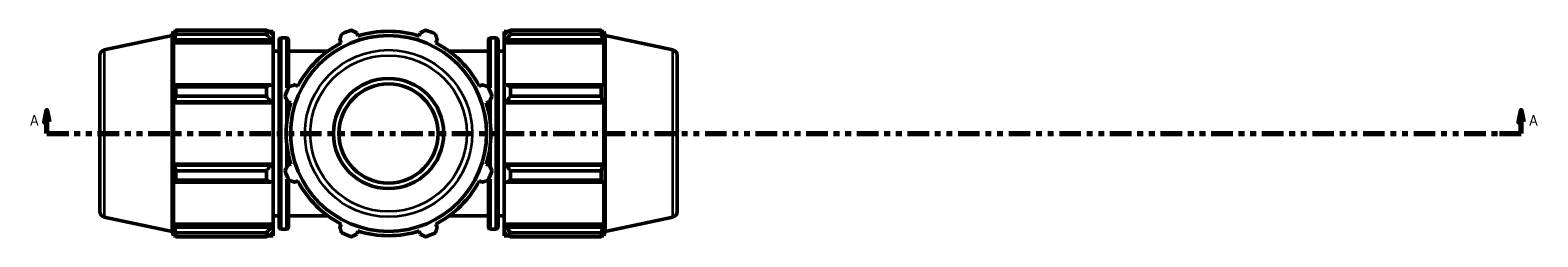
# Model space of a CAD drawing. Header units: inches. Extents: x 0.1 to 64.9, y -23.5 to 46.2.
# Tile 7 of 8: x 19 to 44.9, y 31.2 to 34.7. Entities that reach past the tile are written whole.
import ezdxf

# ---------------------------------------------------------------- set-up
doc = ezdxf.new("R2010")
doc.units = ezdxf.units.IN
doc.header["$MEASUREMENT"] = 0
doc.linetypes.add('DOUBLE_DASH_CHAIN', pattern=[1.2403, 0.6614, -0.0827, 0.1654, -0.0827, 0.1654, -0.0827])
for name, color, linetype, lineweight in [('Section Line (ANSI)', 7, 'DOUBLE_DASH_CHAIN', 70), ('Visible (ANSI)', 7, 'Continuous', 50), ('Visible Narrow (ANSI)', 7, 'Continuous', 35)]:
    doc.layers.add(name, color=color, linetype=linetype, lineweight=lineweight)
doc.styles.add('Label Text (ANSI)', font='tahoma.ttf')

# ---------------------------------------------------------------- blocks, each defined once
blk = doc.blocks.new('2dTransSection0')
at = {"layer": 'Section Line (ANSI)', "linetype": 'Continuous'}
for p, q in [((19.279, 33.322), (19.239, 33.125)), ((19.279, 33.125), (19.279, 33.322)), ((19.318, 33.125), (19.279, 33.322)), ((44.607, 33.322), (44.568, 33.125)), ((44.607, 33.125), (44.607, 33.322)), ((44.646, 33.125), (44.607, 33.322)), ((19.239, 33.125), (19.318, 33.125)), ((19.279, 32.929), (19.279, 33.125)), ((19.279, 32.929), (19.653, 32.929)), ((44.233, 32.929), (44.607, 32.929)), ((44.568, 33.125), (44.646, 33.125)), ((44.607, 32.929), (44.607, 33.125))]:
    blk.add_line(p, q, dxfattribs=at)
at = {"layer": 'Section Line (ANSI)', "linetype": 'DOUBLE_DASH_CHAIN', "ltscale": 0.558869}
blk.add_line((19.279, 32.929), (44.607, 32.929), dxfattribs=at)
at = {"layer": 'Section Line (ANSI)', "linetype": 'Continuous', "flags": 128}
for points in [[(19.318, 33.125), (19.279, 33.322), (19.239, 33.125), (19.318, 33.125)], [(44.646, 33.125), (44.607, 33.322), (44.568, 33.125), (44.646, 33.125)]]:
    blk.add_lwpolyline(points, dxfattribs=at)
at = {"layer": 'Section Line (ANSI)'}
for points in [[(19.318, 33.125), (19.279, 33.322), (19.239, 33.125), (19.318, 33.125)], [(44.646, 33.125), (44.607, 33.322), (44.568, 33.125), (44.646, 33.125)]]:
    blk.add_solid(points, dxfattribs=at)
at = {"layer": 'Section Line (ANSI)', "char_height": 0.18, "attachment_point": 7, "style": 'Label Text (ANSI)'}
for insert in [(18.989, 33.066), (44.744, 33.066)]:
    blk.add_mtext('A', dxfattribs=dict(at, insert=insert))

msp = doc.modelspace()

# ---------------------------------------------------------------- linework, layer by layer
at = {"layer": 'Visible (ANSI)'}
for p, q in [((20.262, 34.365), (21.427, 34.612)), ((21.427, 34.612), (21.451, 34.686)), ((21.427, 34.612), (21.427, 31.245)), ((21.451, 34.686), (21.451, 34.605)), ((21.483, 34.686), (21.451, 34.686)), ((21.469, 34.659), (21.451, 34.605)), ((21.451, 34.488), (21.469, 34.538)), ((21.451, 34.488), (21.451, 33.74)), ((23.163, 34.488), (21.451, 34.488)), ((21.469, 34.538), (23.125, 34.538)), ((21.494, 34.707), (23.049, 34.707)), ((21.494, 34.707), (21.494, 34.639)), ((23.049, 34.639), (21.494, 34.639)), ((23.049, 34.639), (23.049, 34.707)), ((23.163, 34.686), (23.082, 34.686)), ((23.163, 34.623), (23.125, 34.659)), ((23.125, 34.538), (23.163, 34.504)), ((23.163, 34.623), (23.163, 34.686)), ((23.163, 34.623), (23.163, 34.504)), ((23.163, 34.504), (23.163, 34.488)), ((23.163, 33.749), (23.163, 34.488)), ((23.266, 31.322), (23.266, 34.535)), ((23.393, 34.573), (23.303, 34.573)), ((23.431, 34.535), (23.431, 33.721)), ((24.309, 34.538), (24.335, 34.488)), ((24.618, 34.605), (24.601, 34.659)), ((25.692, 34.659), (25.675, 34.605)), ((25.958, 34.488), (25.985, 34.538)), ((26.863, 33.721), (26.863, 34.535)), ((26.901, 34.573), (26.99, 34.573)), ((27.028, 34.535), (27.028, 31.322)), ((27.131, 34.686), (27.131, 34.623)), ((27.131, 34.686), (27.211, 34.686)), ((27.169, 34.659), (27.131, 34.623)), ((27.131, 34.504), (27.131, 34.623)), ((27.131, 34.504), (27.169, 34.538)), ((27.131, 34.488), (27.131, 34.504)), ((27.131, 34.488), (27.131, 33.749)), ((27.131, 34.488), (28.843, 34.488)), ((27.169, 34.538), (28.824, 34.538)), ((27.244, 34.707), (27.244, 34.639)), ((27.244, 34.707), (28.8, 34.707)), ((28.8, 34.639), (27.244, 34.639)), ((28.8, 34.639), (28.8, 34.707)), ((28.811, 34.686), (28.843, 34.686)), ((28.843, 34.605), (28.824, 34.659)), ((28.824, 34.538), (28.843, 34.488)), ((28.843, 34.605), (28.843, 34.686)), ((28.867, 34.612), (28.843, 34.686)), ((28.843, 33.74), (28.843, 34.488)), ((28.867, 31.245), (28.867, 34.612)), ((30.032, 34.365), (28.867, 34.612)), ((20.187, 31.585), (20.187, 34.272)), ((23.266, 34.346), (23.163, 34.346)), ((24.108, 34.346), (23.431, 34.346)), ((26.863, 34.346), (26.186, 34.346)), ((27.028, 34.346), (27.131, 34.346)), ((30.107, 34.272), (30.107, 31.585)), ((21.469, 33.766), (21.451, 33.74)), ((23.125, 33.766), (21.469, 33.766)), ((21.494, 33.734), (23.049, 33.734)), ((21.494, 33.734), (21.494, 33.569)), ((23.049, 33.569), (23.049, 33.734)), ((23.163, 33.749), (23.125, 33.766)), ((23.163, 33.749), (23.163, 33.463)), ((23.588, 33.74), (23.537, 33.766)), ((26.756, 33.766), (26.706, 33.74)), ((27.169, 33.766), (27.131, 33.749)), ((27.131, 33.463), (27.131, 33.749)), ((28.824, 33.766), (27.169, 33.766)), ((27.244, 33.734), (27.244, 33.569)), ((27.244, 33.734), (28.8, 33.734)), ((28.8, 33.569), (28.8, 33.734)), ((28.843, 33.74), (28.824, 33.766)), ((21.451, 33.457), (21.469, 33.474)), ((21.451, 33.457), (21.451, 32.4)), ((23.163, 33.457), (21.451, 33.457)), ((21.469, 33.474), (23.125, 33.474)), ((23.049, 33.569), (21.494, 33.569)), ((23.125, 33.474), (23.163, 33.463)), ((23.163, 33.463), (23.163, 33.457)), ((23.163, 32.4), (23.163, 33.457)), ((23.416, 33.474), (23.471, 33.457)), ((23.431, 33.47), (23.431, 33.309)), ((26.823, 33.457), (26.877, 33.474)), ((26.863, 33.309), (26.863, 33.47)), ((27.131, 33.463), (27.169, 33.474)), ((27.131, 33.457), (27.131, 33.463)), ((27.131, 33.457), (27.131, 32.4)), ((27.131, 33.457), (28.843, 33.457)), ((27.169, 33.474), (28.824, 33.474)), ((28.8, 33.569), (27.244, 33.569)), ((28.824, 33.474), (28.843, 33.457)), ((28.843, 32.4), (28.843, 33.457)), ((21.469, 32.383), (21.451, 32.4)), ((23.163, 32.4), (21.451, 32.4)), ((23.125, 32.383), (21.469, 32.383)), ((23.163, 32.394), (23.125, 32.383)), ((23.163, 32.4), (23.163, 32.394)), ((23.163, 32.394), (23.163, 32.108)), ((23.471, 32.4), (23.416, 32.383)), ((23.431, 32.548), (23.431, 32.388)), ((26.877, 32.383), (26.823, 32.4)), ((26.863, 32.388), (26.863, 32.548)), ((27.131, 32.394), (27.131, 32.4)), ((27.131, 32.4), (28.843, 32.4)), ((27.131, 32.108), (27.131, 32.394)), ((27.169, 32.383), (27.131, 32.394)), ((28.824, 32.383), (27.169, 32.383)), ((28.843, 32.4), (28.824, 32.383)), ((21.494, 32.289), (23.049, 32.289)), ((21.494, 32.289), (21.494, 32.124)), ((23.049, 32.124), (21.494, 32.124)), ((23.049, 32.124), (23.049, 32.289)), ((23.431, 32.137), (23.431, 31.322)), ((26.863, 31.322), (26.863, 32.137)), ((27.244, 32.289), (27.244, 32.124)), ((27.244, 32.289), (28.8, 32.289)), ((28.8, 32.124), (27.244, 32.124)), ((28.8, 32.124), (28.8, 32.289)), ((21.451, 32.117), (21.451, 31.37)), ((21.451, 32.117), (21.469, 32.091)), ((21.469, 32.091), (23.125, 32.091)), ((23.125, 32.091), (23.163, 32.108)), ((23.163, 31.37), (23.163, 32.108)), ((23.537, 32.091), (23.588, 32.117)), ((26.706, 32.117), (26.756, 32.091)), ((27.131, 32.108), (27.131, 31.37)), ((27.131, 32.108), (27.169, 32.091)), ((27.169, 32.091), (28.824, 32.091)), ((28.824, 32.091), (28.843, 32.117)), ((28.843, 31.37), (28.843, 32.117)), ((20.262, 31.492), (21.427, 31.245)), ((21.469, 31.319), (21.451, 31.37)), ((23.163, 31.37), (21.451, 31.37)), ((23.163, 31.353), (23.125, 31.319)), ((23.266, 31.511), (23.163, 31.511)), ((23.163, 31.37), (23.163, 31.353)), ((23.163, 31.353), (23.163, 31.234)), ((24.108, 31.511), (23.431, 31.511)), ((24.335, 31.37), (24.309, 31.319)), ((25.985, 31.319), (25.958, 31.37)), ((26.863, 31.511), (26.186, 31.511)), ((27.028, 31.511), (27.131, 31.511)), ((27.131, 31.353), (27.131, 31.37)), ((27.131, 31.37), (28.843, 31.37)), ((27.131, 31.234), (27.131, 31.353)), ((27.169, 31.319), (27.131, 31.353)), ((28.843, 31.37), (28.824, 31.319)), ((30.032, 31.492), (28.867, 31.245)), ((21.427, 31.245), (21.451, 31.171)), ((21.451, 31.252), (21.451, 31.171)), ((21.451, 31.252), (21.469, 31.198)), ((21.483, 31.171), (21.451, 31.171)), ((23.125, 31.319), (21.469, 31.319)), ((21.494, 31.219), (23.049, 31.219)), ((21.494, 31.219), (21.494, 31.15)), ((23.049, 31.15), (21.494, 31.15)), ((23.049, 31.15), (23.049, 31.219)), ((23.163, 31.171), (23.082, 31.171)), ((23.125, 31.198), (23.163, 31.234)), ((23.163, 31.171), (23.163, 31.234)), ((23.393, 31.284), (23.303, 31.284)), ((24.601, 31.198), (24.618, 31.252)), ((25.675, 31.252), (25.692, 31.198)), ((26.901, 31.284), (26.99, 31.284)), ((27.131, 31.234), (27.131, 31.171)), ((27.131, 31.234), (27.169, 31.198)), ((27.131, 31.171), (27.211, 31.171)), ((28.824, 31.319), (27.169, 31.319)), ((27.244, 31.219), (27.244, 31.15)), ((27.244, 31.219), (28.8, 31.219)), ((28.8, 31.15), (27.244, 31.15)), ((28.8, 31.15), (28.8, 31.219)), ((28.811, 31.171), (28.843, 31.171)), ((28.824, 31.198), (28.843, 31.252)), ((28.843, 31.171), (28.843, 31.252)), ((28.867, 31.245), (28.843, 31.171))]:
    msp.add_line(p, q, dxfattribs=at)
for radius in [1.684, 0.947, 0.852]:
    msp.add_circle((25.147, 32.929), radius, dxfattribs=at)
for centre, radius, start, end in [((23.303, 34.535), 0.0379, 90, 180), ((23.393, 34.535), 0.0379, 0, 90), ((25.147, 32.929), 1.758, 117.5, 152.5), ((25.147, 32.929), 1.89, 109.792, 115.208), ((25.147, 32.929), 1.758, 72.5, 107.5), ((25.147, 32.929), 1.89, 64.792, 70.208), ((25.147, 32.929), 1.758, 27.5, 62.5), ((26.901, 34.535), 0.0379, 90, 180), ((26.99, 34.535), 0.0379, 0, 90), ((20.282, 34.272), 0.0947, 102, 180), ((30.012, 34.272), 0.0947, 0, 78), ((25.147, 32.929), 1.89, 154.792, 160.208), ((25.147, 32.929), 1.89, 19.792, 25.208), ((25.147, 32.929), 1.758, 162.5, 197.5), ((25.147, 32.929), 1.758, 342.5, 17.5), ((25.147, 32.929), 1.89, 199.792, 205.208), ((25.147, 32.929), 1.89, 334.792, 340.208), ((25.147, 32.929), 1.758, 207.5, 242.5), ((25.147, 32.929), 1.758, 297.5, 332.5), ((20.282, 31.585), 0.0947, 180, 258), ((30.012, 31.585), 0.0947, 282, 0), ((23.303, 31.322), 0.0379, 180, 270), ((23.393, 31.322), 0.0379, 270, 0), ((25.147, 32.929), 1.89, 244.792, 250.208), ((25.147, 32.929), 1.758, 252.5, 287.5), ((25.147, 32.929), 1.89, 289.792, 295.208), ((26.901, 31.322), 0.0379, 180, 270), ((26.99, 31.322), 0.0379, 270, 0)]:
    msp.add_arc(centre, radius, start, end, dxfattribs=at)
for points, weights in [([(21.469, 34.659), (21.481, 34.683), (21.494, 34.707)], [1.00159320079, 1.00120502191, 1]), ([(21.494, 34.639), (21.481, 34.587), (21.469, 34.538)], [1, 1.00120502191, 1.00159320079]), ([(23.125, 34.659), (23.089, 34.683), (23.049, 34.707)], [1.00583137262, 1.01114178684, 1.01565045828]), ([(23.049, 34.639), (23.089, 34.587), (23.125, 34.538)], [1.01565045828, 1.01114178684, 1.00583137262]), ([(24.309, 34.538), (24.325, 34.587), (24.342, 34.639)], [1.00159320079, 1.00120502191, 1]), ([(24.507, 34.707), (24.555, 34.683), (24.601, 34.659)], [1, 1.00120502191, 1.00159320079]), ([(25.692, 34.659), (25.739, 34.683), (25.787, 34.707)], [1.00159320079, 1.00120502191, 1]), ([(25.952, 34.639), (25.969, 34.587), (25.985, 34.538)], [1, 1.00120502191, 1.00159320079]), ([(27.244, 34.707), (27.205, 34.683), (27.169, 34.659)], [1.01565045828, 1.01114178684, 1.00583137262]), ([(27.169, 34.538), (27.205, 34.587), (27.244, 34.639)], [1.00583137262, 1.01114178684, 1.01565045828]), ([(28.8, 34.707), (28.813, 34.683), (28.824, 34.659)], [1, 1.00120502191, 1.00159320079]), ([(28.824, 34.538), (28.813, 34.587), (28.8, 34.639)], [1.00159320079, 1.00120502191, 1]), ([(21.469, 33.766), (21.481, 33.75), (21.494, 33.734)], [1.00159320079, 1.00120502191, 1]), ([(23.125, 33.766), (23.089, 33.75), (23.049, 33.734)], [1.00583137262, 1.01114178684, 1.01565045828]), ([(23.437, 33.734), (23.488, 33.75), (23.537, 33.766)], [1, 1.00120502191, 1.00159320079]), ([(26.756, 33.766), (26.806, 33.75), (26.857, 33.734)], [1.00159320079, 1.00120502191, 1]), ([(27.244, 33.734), (27.205, 33.75), (27.169, 33.766)], [1.01565045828, 1.01114178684, 1.00583137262]), ([(28.8, 33.734), (28.813, 33.75), (28.824, 33.766)], [1, 1.00120502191, 1.00159320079]), ([(21.494, 33.569), (21.481, 33.52), (21.469, 33.474)], [1, 1.00120502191, 1.00159320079]), ([(23.049, 33.569), (23.089, 33.52), (23.125, 33.474)], [1.01565045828, 1.01114178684, 1.00583137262]), ([(23.416, 33.474), (23.393, 33.52), (23.368, 33.569)], [1.00159320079, 1.00120502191, 1]), ([(26.925, 33.569), (26.901, 33.52), (26.877, 33.474)], [1, 1.00120502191, 1.00159320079]), ([(27.169, 33.474), (27.205, 33.52), (27.244, 33.569)], [1.00583137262, 1.01114178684, 1.01565045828]), ([(28.824, 33.474), (28.813, 33.52), (28.8, 33.569)], [1.00159320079, 1.00120502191, 1]), ([(21.469, 32.383), (21.481, 32.337), (21.494, 32.289)], [1.00159320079, 1.00120502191, 1]), ([(23.125, 32.383), (23.089, 32.337), (23.049, 32.289)], [1.00583137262, 1.01114178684, 1.01565045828]), ([(23.368, 32.289), (23.393, 32.337), (23.416, 32.383)], [1, 1.00120502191, 1.00159320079]), ([(26.877, 32.383), (26.901, 32.337), (26.925, 32.289)], [1.00159320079, 1.00120502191, 1]), ([(27.244, 32.289), (27.205, 32.337), (27.169, 32.383)], [1.01565045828, 1.01114178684, 1.00583137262]), ([(28.8, 32.289), (28.813, 32.337), (28.824, 32.383)], [1, 1.00120502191, 1.00159320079]), ([(21.494, 32.124), (21.481, 32.107), (21.469, 32.091)], [1, 1.00120502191, 1.00159320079]), ([(23.049, 32.124), (23.089, 32.107), (23.125, 32.091)], [1.01565045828, 1.01114178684, 1.00583137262]), ([(23.537, 32.091), (23.488, 32.107), (23.437, 32.124)], [1.00159320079, 1.00120502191, 1]), ([(26.857, 32.124), (26.806, 32.107), (26.756, 32.091)], [1, 1.00120502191, 1.00159320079]), ([(27.169, 32.091), (27.205, 32.107), (27.244, 32.124)], [1.00583137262, 1.01114178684, 1.01565045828]), ([(28.824, 32.091), (28.813, 32.107), (28.8, 32.124)], [1.00159320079, 1.00120502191, 1]), ([(21.469, 31.319), (21.481, 31.27), (21.494, 31.219)], [1.00159320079, 1.00120502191, 1]), ([(21.494, 31.15), (21.481, 31.175), (21.469, 31.198)], [1, 1.00120502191, 1.00159320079]), ([(23.125, 31.319), (23.089, 31.27), (23.049, 31.219)], [1.00583137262, 1.01114178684, 1.01565045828]), ([(23.049, 31.15), (23.089, 31.175), (23.125, 31.198)], [1.01565045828, 1.01114178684, 1.00583137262]), ([(24.342, 31.219), (24.325, 31.27), (24.309, 31.319)], [1, 1.00120502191, 1.00159320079]), ([(24.601, 31.198), (24.555, 31.175), (24.507, 31.15)], [1.00159320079, 1.00120502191, 1]), ([(25.787, 31.15), (25.739, 31.175), (25.692, 31.198)], [1, 1.00120502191, 1.00159320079]), ([(25.985, 31.319), (25.969, 31.27), (25.952, 31.219)], [1.00159320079, 1.00120502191, 1]), ([(27.244, 31.219), (27.205, 31.27), (27.169, 31.319)], [1.01565045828, 1.01114178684, 1.00583137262]), ([(27.169, 31.198), (27.205, 31.175), (27.244, 31.15)], [1.00583137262, 1.01114178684, 1.01565045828]), ([(28.8, 31.219), (28.813, 31.27), (28.824, 31.319)], [1, 1.00120502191, 1.00159320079]), ([(28.824, 31.198), (28.813, 31.175), (28.8, 31.15)], [1.00159320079, 1.00120502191, 1])]:
    msp.add_rational_spline(points, weights, degree=2, dxfattribs=at)
at = {"layer": 'Visible Narrow (ANSI)'}
for p, q in [((23.303, 34.553), (23.303, 31.305)), ((23.393, 33.716), (23.393, 34.57)), ((26.901, 34.57), (26.901, 33.716)), ((26.99, 31.305), (26.99, 34.553)), ((20.262, 34.347), (20.262, 31.51)), ((30.032, 31.51), (30.032, 34.347)), ((23.393, 33.069), (23.393, 33.498)), ((26.901, 33.498), (26.901, 33.069)), ((23.393, 32.36), (23.393, 32.788)), ((26.901, 32.788), (26.901, 32.36)), ((23.393, 31.287), (23.393, 32.142)), ((26.901, 32.142), (26.901, 31.287))]:
    msp.add_line(p, q, dxfattribs=at)
for radius in [1.436, 1.344]:
    msp.add_circle((25.147, 32.929), radius, dxfattribs=at)

# ---------------------------------------------------------------- block references
at = {"layer": 'Section Line (ANSI)'}
msp.add_blockref('2dTransSection0', (0, 0), dxfattribs=at)

doc.saveas('drawing.dxf')
